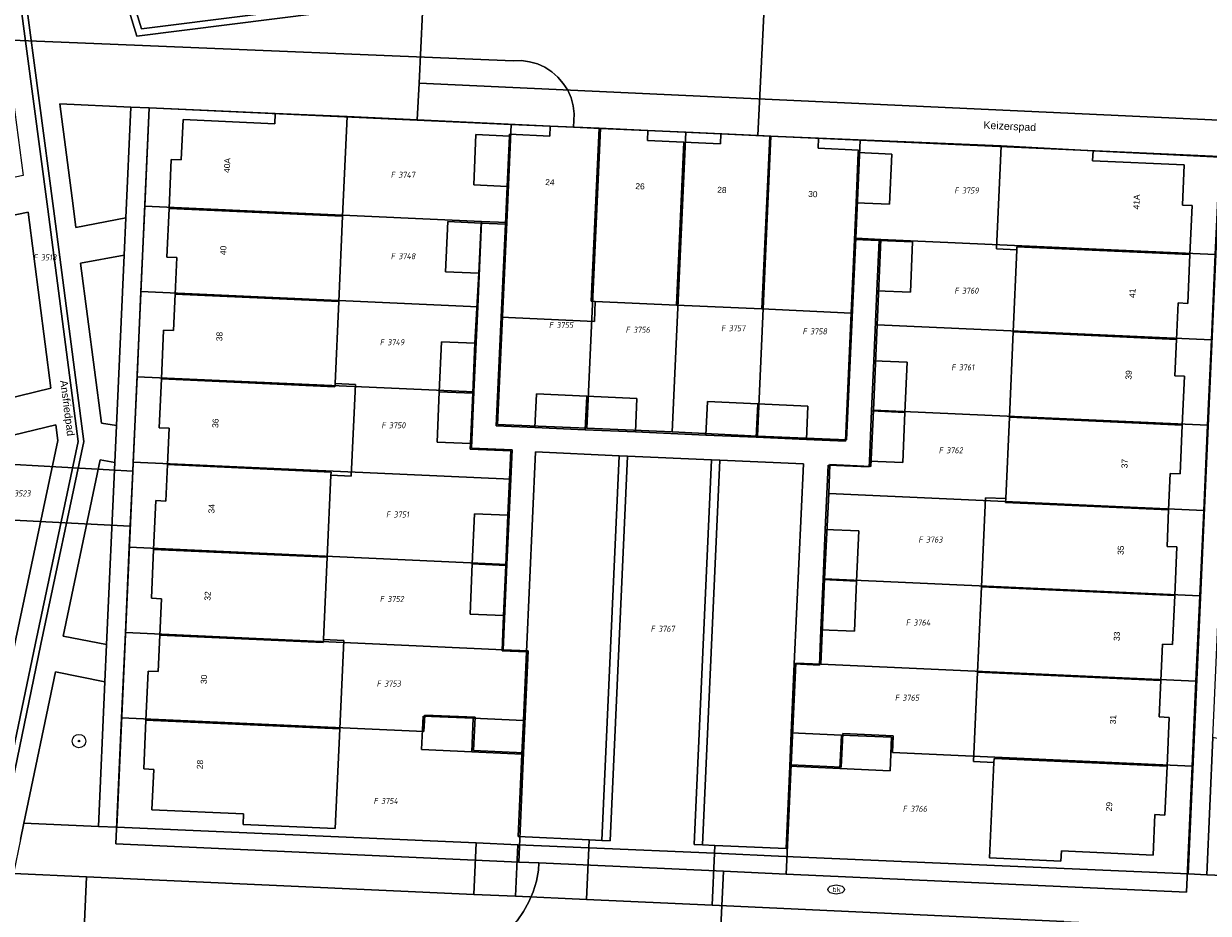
# Model space of a CAD drawing. Header units: metres. Extents: x 207466 to 209466, y 475780 to 477780.
# Tile 11 of 189: x 207749 to 207820, y 476286 to 476339. Entities that reach past the tile are written whole.
import ezdxf
from ezdxf.enums import TextEntityAlignment as Align

# ---------------------------------------------------------------- set-up
doc = ezdxf.new("R2010")
doc.units = ezdxf.units.M
doc.layers.get('0').update_dxf_attribs({"color": 253, "linetype": 'CONTINUOUS'})
for name, color, linetype, lineweight, true_color in [('B-RO-GR-BEPLANTING_CULTUUR_BODEMBEDEKKER-GV', 7, 'CONTINUOUS', 0, 0x6d8a47), ('B-RO-GR-BOOM-S', 7, 'CONTINUOUS', 0, 0x6d8a47), ('B-RO-KL-WATER_BRANDLEIDING_PUT-S', 7, 'CONTINUOUS', 0, 0x478c9a), ('B-RO-OG-BEBOUWING-GV', 7, 'CONTINUOUS', 0, 0xa50000)]:
    doc.layers.add(name, color=color, linetype=linetype, lineweight=lineweight, true_color=true_color)
for name, color, linetype, lineweight in [('B-RO-IE-TERREINAFSCHEIDING_KUNSTMATIG_MUUR-GV', 253, 'CONTINUOUS', 0), ('B-RO-OG-BEBOUWING-T18', 7, 'CONTINUOUS', 0), ('B-RO-OG-TERREIN_CULTUURSCHEIDING-GV', 253, 'CONTINUOUS', 0), ('B-RO-OG-TERREIN_ERF-GV', 253, 'CONTINUOUS', 0), ('B-RO-OG-TOPOGRAFIE-T18', 7, 'CONTINUOUS', 0), ('B-RO-VH-VERHARDING_BETONSTRAATSTEEN-GV', 253, 'CONTINUOUS', 0), ('B-RO-VH-VERHARDING_STRAATBAKSTEEN-GV', 253, 'CONTINUOUS', 0), ('B-RO-VH-VERHARDING_TEGEL-GV', 253, 'CONTINUOUS', 0), ('B-WE-KG-GRENS_PERCEEL-GV', 150, 'CONTINUOUS', 18), ('B-WE-KG-GRENS_PERCEEL-S', 150, 'CONTINUOUS', 25)]:
    doc.layers.add(name, color=color, linetype=linetype, lineweight=lineweight)
doc.styles.add('NLCS-ISO', font='NLCS-ISO.ttf')
doc.styles.add('NLCS-ISO-M200-T18', font='NLCS-ISO.ttf', dxfattribs={"height": 1.8})

# ---------------------------------------------------------------- blocks, each defined once
blk = doc.blocks.new('SKL-WATER_BRANDKRAAN_BRANDPUT-SO1')
at = {"color": 0, "linetype": 'ByBlock', "lineweight": -2}
blk.add_ellipse((0, 0), major_axis=(2.5, 0), ratio=0.54, dxfattribs=at)
at = {"color": 0, "linetype": 'ByBlock', "lineweight": -2, "insert": (0.1554, 0), "char_height": 1.5, "attachment_point": 5, "line_spacing_factor": 0.8, "style": 'NLCS-ISO'}
blk.add_mtext('{\\C0;bk}', dxfattribs=at)
blk = doc.blocks.new('SGR-BOOM_01-SO1')
at = {"linetype": 'Continuous'}
h = blk.add_hatch(color=0, dxfattribs=at)
edge = h.paths.add_edge_path()
edge.add_arc((0, 0), 0.25, 0, 360)
at = {"color": 0, "linetype": 'ByBlock', "lineweight": -2}
for radius in [2, 0.25]:
    blk.add_circle((0, 0), radius, dxfattribs=at)
blk = doc.blocks.new('SKG-PERCEELNUMMER-SO')
at = {"style": 'NLCS-ISO', "oblique": 10, "flags": 1}
blk.add_attdef('GEMEENTECODE', text='', height=1.8, dxfattribs=at).set_placement((0, 2.55), align=Align.MIDDLE_CENTER)
at = {"style": 'NLCS-ISO', "oblique": 10}
blk.add_attdef('SECTIE', text='', height=1.8, dxfattribs=at).set_placement((-0.5, 0), align=Align.MIDDLE_RIGHT)
blk.add_attdef('PERCEELNUMMER', text='', height=1.8, dxfattribs=at).set_placement((0.5, 0), align=Align.MIDDLE_LEFT)

msp = doc.modelspace()

# ---------------------------------------------------------------- linework, layer by layer
at = {"layer": 'B-RO-GR-BEPLANTING_CULTUUR_BODEMBEDEKKER-GV', "flags": 128}
for points in [[(207755.755, 476334.317), (207751.504, 476334.509), (207752.309, 476328.412), (207752.475, 476327.134), (207755.456, 476327.704), (207755.755, 476334.317)], [(207749.613, 476328.051), (207744.781, 476327.045), (207744.289, 476315.902), (207750.981, 476317.537), (207749.613, 476328.051)], [(207755.354, 476325.463), (207752.754, 476324.996), (207753.998, 476315.43), (207754.895, 476315.301), (207755.354, 476325.463)]]:
    msp.add_lwpolyline(points, dxfattribs=at)
at = {"layer": 'B-RO-IE-TERREINAFSCHEIDING_KUNSTMATIG_MUUR-GV', "flags": 128}
msp.add_lwpolyline([(207766.96, 476345.797), (207767.14, 476345.883), (207765.69, 476348.907), (207750.036, 476351.849), (207749.595, 476348.9), (207750.522, 476341.943), (207755.106, 476341.811), (207756.107, 476338.558), (207769.857, 476340.28), (207768.399, 476343.294), (207768.219, 476343.206), (207768.039, 476343.119), (207769.254, 476340.608), (207756.391, 476338.996), (207755.404, 476342.202), (207750.873, 476342.333), (207749.999, 476348.896), (207750.371, 476351.379), (207765.417, 476348.551), (207766.78, 476345.71), (207766.96, 476345.797)], dxfattribs=at)
at = {"layer": 'B-RO-OG-BEBOUWING-GV', "flags": 128}
for points in [[(207768.669, 476333.75), (207764.377, 476333.938), (207764.349, 476333.326), (207758.875, 476333.573), (207758.765, 476331.161), (207758.166, 476331.188), (207758.034, 476328.27), (207768.4, 476327.801), (207768.669, 476333.75)], [(207783.72, 476333.05), (207780.802, 476333.182), (207780.775, 476332.582), (207778.367, 476332.691), (207778.362, 476332.581), (207778.225, 476329.584), (207778.122, 476327.331), (207777.868, 476321.761), (207783.434, 476321.509), (207783.488, 476322.708), (207783.253, 476322.718), (207783.72, 476333.05)], [(207788.788, 476332.22), (207786.611, 476332.318), (207786.638, 476332.918), (207783.72, 476333.05), (207783.253, 476322.718), (207783.488, 476322.708), (207788.347, 476322.488), (207788.788, 476332.22)], [(207778.362, 476332.581), (207776.364, 476332.671), (207776.227, 476329.674), (207778.225, 476329.584), (207778.362, 476332.581)], [(207793.91, 476332.589), (207790.992, 476332.721), (207790.964, 476332.121), (207788.788, 476332.22), (207788.347, 476322.488), (207793.442, 476322.257), (207793.91, 476332.589)], [(207798.771, 476322.016), (207798.967, 476326.413), (207799.064, 476328.606), (207799.198, 476331.603), (207799.204, 476331.75), (207796.8, 476331.857), (207796.827, 476332.457), (207793.91, 476332.589), (207793.442, 476322.257), (207798.771, 476322.016)], [(207801.195, 476331.514), (207799.198, 476331.603), (207799.064, 476328.606), (207801.062, 476328.517), (207801.195, 476331.514)], [(207807.449, 476325.846), (207808.669, 476325.791), (207808.677, 476325.979), (207819.005, 476325.512), (207819.135, 476328.43), (207818.559, 476328.456), (207818.668, 476330.868), (207813.194, 476331.116), (207813.221, 476331.715), (207807.723, 476331.998), (207807.449, 476325.846)], [(207768.4, 476327.801), (207758.034, 476328.27), (207757.902, 476325.352), (207758.501, 476325.325), (207758.403, 476323.148), (207768.168, 476322.706), (207768.4, 476327.801)], [(207776.673, 476327.393), (207774.675, 476327.48), (207774.545, 476324.482), (207776.543, 476324.396), (207776.673, 476327.393)], [(207802.439, 476326.262), (207800.442, 476326.349), (207800.312, 476323.351), (207802.31, 476323.265), (207802.439, 476326.262)], [(207808.449, 476320.884), (207818.196, 476320.443), (207818.295, 476322.62), (207818.875, 476322.594), (207819.005, 476325.512), (207808.677, 476325.979), (207808.669, 476325.791), (207808.449, 476320.884)], [(207768.168, 476322.706), (207758.403, 476323.148), (207758.304, 476320.971), (207757.705, 476320.998), (207757.573, 476318.08), (207767.937, 476317.611), (207767.946, 476317.799), (207768.168, 476322.706)], [(207818.681, 476318.24), (207818.098, 476318.266), (207818.196, 476320.443), (207808.449, 476320.884), (207808.222, 476315.789), (207818.551, 476315.322), (207818.681, 476318.24)], [(207776.299, 476320.218), (207774.301, 476320.304), (207774.172, 476317.307), (207776.17, 476317.221), (207776.299, 476320.218)], [(207802.116, 476319.076), (207800.119, 476319.162), (207799.989, 476316.165), (207801.987, 476316.079), (207802.116, 476319.076)], [(207769.165, 476317.744), (207767.946, 476317.799), (207767.937, 476317.611), (207757.573, 476318.08), (207757.441, 476315.162), (207758.04, 476315.135), (207757.942, 476312.958), (207767.707, 476312.517), (207767.698, 476312.329), (207768.917, 476312.274), (207769.165, 476317.744)], [(207776.17, 476317.221), (207774.172, 476317.307), (207774.042, 476314.309), (207776.04, 476314.223), (207776.17, 476317.221)], [(207782.976, 476317.045), (207779.978, 476317.18), (207779.888, 476315.183), (207782.885, 476315.048), (207782.976, 476317.045)], [(207785.973, 476316.91), (207782.976, 476317.045), (207782.885, 476315.048), (207785.883, 476314.912), (207785.973, 476316.91)], [(207793.189, 476316.591), (207790.192, 476316.726), (207790.102, 476314.729), (207793.099, 476314.594), (207793.189, 476316.591)], [(207796.186, 476316.456), (207793.189, 476316.591), (207793.099, 476314.594), (207796.096, 476314.458), (207796.186, 476316.456)], [(207801.987, 476316.079), (207799.989, 476316.165), (207799.859, 476313.168), (207801.857, 476313.081), (207801.987, 476316.079)], [(207818.551, 476315.322), (207808.222, 476315.789), (207808.005, 476310.93), (207807.994, 476310.694), (207817.735, 476310.253), (207817.834, 476312.43), (207818.421, 476312.404), (207818.551, 476315.322)], [(207767.698, 476312.329), (207767.707, 476312.517), (207757.942, 476312.958), (207757.843, 476310.781), (207757.244, 476310.809), (207757.112, 476307.891), (207767.476, 476307.422), (207767.698, 476312.329)], [(207817.735, 476310.253), (207807.994, 476310.694), (207808.005, 476310.93), (207806.788, 476310.985), (207806.551, 476305.654), (207818.097, 476305.132), (207818.227, 476308.05), (207817.637, 476308.077), (207817.735, 476310.253)], [(207778.271, 476309.937), (207776.273, 476310.024), (207776.143, 476307.026), (207778.141, 476306.94), (207778.271, 476309.937)], [(207799.221, 476308.999), (207797.223, 476309.085), (207797.094, 476306.088), (207799.091, 476306.001), (207799.221, 476308.999)], [(207767.476, 476307.422), (207757.112, 476307.891), (207756.98, 476304.973), (207757.579, 476304.946), (207757.481, 476302.769), (207767.246, 476302.327), (207767.254, 476302.515), (207767.476, 476307.422)], [(207778.141, 476306.94), (207776.143, 476307.026), (207776.014, 476304.029), (207778.011, 476303.943), (207778.141, 476306.94)], [(207799.091, 476306.001), (207797.094, 476306.088), (207796.964, 476303.09), (207798.962, 476303.004), (207799.091, 476306.001)], [(207818.097, 476305.132), (207806.551, 476305.654), (207806.324, 476300.559), (207817.275, 476300.064), (207817.373, 476302.241), (207817.967, 476302.214), (207818.097, 476305.132)], [(207768.473, 476302.46), (207767.254, 476302.515), (207767.246, 476302.327), (207757.481, 476302.769), (207757.383, 476300.592), (207756.783, 476300.619), (207756.651, 476297.701), (207768.229, 476297.177), (207768.473, 476302.46)], [(207817.773, 476297.86), (207817.176, 476297.887), (207817.275, 476300.064), (207806.324, 476300.559), (207806.087, 476295.228), (207807.301, 476295.173), (207807.312, 476295.409), (207817.642, 476294.942), (207817.773, 476297.86)], [(207768.229, 476297.177), (207756.651, 476297.701), (207756.519, 476294.783), (207757.119, 476294.756), (207757.009, 476292.343), (207762.484, 476292.096), (207762.455, 476291.467), (207767.954, 476291.228), (207768.229, 476297.177)], [(207776.203, 476297.805), (207773.206, 476297.94), (207773.116, 476295.943), (207776.113, 476295.808), (207776.203, 476297.805)], [(207779.2, 476297.67), (207776.203, 476297.805), (207776.113, 476295.808), (207779.11, 476295.672), (207779.2, 476297.67)], [(207798.19, 476296.807), (207795.193, 476296.942), (207795.103, 476294.944), (207798.1, 476294.809), (207798.19, 476296.807)], [(207801.187, 476296.671), (207798.19, 476296.807), (207798.1, 476294.809), (207801.097, 476294.674), (207801.187, 476296.671)], [(207816.912, 476292.051), (207817.511, 476292.024), (207817.642, 476294.942), (207807.312, 476295.409), (207807.301, 476295.173), (207807.044, 476289.479), (207811.301, 476289.275), (207811.329, 476289.886), (207816.803, 476289.638), (207816.912, 476292.051)]]:
    msp.add_lwpolyline(points, dxfattribs=at)
at = {"layer": 'B-RO-OG-TERREIN_CULTUURSCHEIDING-GV', "flags": 128}
for points in [[(207766.96, 476345.797), (207766.78, 476345.71), (207765.417, 476348.551), (207750.371, 476351.379), (207749.999, 476348.896), (207750.873, 476342.333), (207755.404, 476342.202), (207756.391, 476338.996), (207769.254, 476340.608), (207768.039, 476343.119), (207768.219, 476343.206), (207766.96, 476345.797)], [(207821.327, 476342.054), (207773.367, 476344.219), (207772.963, 476335.751), (207822.911, 476333.43), (207822.077, 476337.998), (207821.327, 476342.054)], [(207751.266, 476315.345), (207744.189, 476313.619), (207743.697, 476302.464), (207748.634, 476301.349), (207748.884, 476302.546), (207751.39, 476314.394), (207751.266, 476315.345)], [(207754.794, 476313.086), (207753.927, 476313.246), (207751.701, 476302.722), (207754.303, 476302.221), (207754.794, 476313.086)], [(207754.202, 476299.987), (207751.253, 476300.583), (207749.367, 476291.535), (207753.811, 476291.342), (207754.202, 476299.987)], [(207823.506, 476295.956), (207820.371, 476296.668), (207820.005, 476288.464), (207821.906, 476288.381), (207823.506, 476295.956)]]:
    msp.add_lwpolyline(points, dxfattribs=at)
at = {"layer": 'B-RO-OG-TERREIN_ERF-GV', "flags": 128}
for points in [[(207757.942, 476312.958), (207758.04, 476315.135), (207757.441, 476315.162), (207757.573, 476318.08), (207757.705, 476320.998), (207758.304, 476320.971), (207758.403, 476323.148), (207758.501, 476325.325), (207757.902, 476325.352), (207758.034, 476328.27), (207758.166, 476331.188), (207758.765, 476331.161), (207758.875, 476333.573), (207764.349, 476333.326), (207764.377, 476333.938), (207756.854, 476334.267), (207754.91, 476291.294), (207776.368, 476290.361), (207778.866, 476290.253), (207783.112, 476290.068), (207783.133, 476290.549), (207778.888, 476290.739), (207779.11, 476295.672), (207776.113, 476295.808), (207773.116, 476295.943), (207773.206, 476297.94), (207776.203, 476297.805), (207779.2, 476297.67), (207779.386, 476301.778), (207777.921, 476301.844), (207778.011, 476303.943), (207776.014, 476304.029), (207776.143, 476307.026), (207776.273, 476310.024), (207778.271, 476309.937), (207778.437, 476313.782), (207776.025, 476313.89), (207776.04, 476314.223), (207774.042, 476314.309), (207774.172, 476317.307), (207774.301, 476320.304), (207776.299, 476320.218), (207776.543, 476324.396), (207774.545, 476324.482), (207774.675, 476327.48), (207776.673, 476327.393), (207778.122, 476327.331), (207778.225, 476329.584), (207776.227, 476329.674), (207776.364, 476332.671), (207778.362, 476332.581), (207778.367, 476332.691), (207780.775, 476332.582), (207780.802, 476333.182), (207772.858, 476333.554), (207768.669, 476333.75), (207768.4, 476327.801), (207768.168, 476322.706), (207767.946, 476317.799), (207769.165, 476317.744), (207768.917, 476312.274), (207767.698, 476312.329), (207767.476, 476307.422), (207767.254, 476302.515), (207768.473, 476302.46), (207768.229, 476297.177), (207767.954, 476291.228), (207762.455, 476291.467), (207762.484, 476292.096), (207757.009, 476292.343), (207757.119, 476294.756), (207756.519, 476294.783), (207756.651, 476297.701), (207756.783, 476300.619), (207757.383, 476300.592), (207757.481, 476302.769), (207757.579, 476304.946), (207756.98, 476304.973), (207757.112, 476307.891), (207757.244, 476310.809), (207757.843, 476310.781), (207757.942, 476312.958)], [(207790.992, 476332.721), (207786.638, 476332.918), (207786.611, 476332.318), (207788.788, 476332.22), (207790.964, 476332.121), (207790.992, 476332.721)], [(207818.906, 476288.511), (207820.816, 476331.326), (207813.221, 476331.715), (207813.194, 476331.116), (207818.668, 476330.868), (207818.559, 476328.456), (207819.135, 476328.43), (207819.005, 476325.512), (207818.875, 476322.594), (207818.295, 476322.62), (207818.196, 476320.443), (207818.098, 476318.266), (207818.681, 476318.24), (207818.551, 476315.322), (207818.421, 476312.404), (207817.834, 476312.43), (207817.735, 476310.253), (207817.637, 476308.077), (207818.227, 476308.05), (207818.097, 476305.132), (207817.967, 476302.214), (207817.373, 476302.241), (207817.275, 476300.064), (207817.176, 476297.887), (207817.773, 476297.86), (207817.642, 476294.942), (207817.511, 476292.024), (207816.912, 476292.051), (207816.803, 476289.638), (207811.329, 476289.886), (207811.301, 476289.275), (207807.044, 476289.479), (207807.301, 476295.173), (207806.087, 476295.228), (207806.324, 476300.559), (207806.551, 476305.654), (207806.788, 476310.985), (207808.005, 476310.93), (207808.222, 476315.789), (207808.449, 476320.884), (207808.669, 476325.791), (207807.449, 476325.846), (207807.723, 476331.998), (207796.827, 476332.457), (207796.8, 476331.857), (207799.204, 476331.75), (207799.198, 476331.603), (207801.195, 476331.514), (207801.062, 476328.517), (207799.064, 476328.606), (207798.967, 476326.413), (207800.442, 476326.349), (207802.439, 476326.262), (207802.31, 476323.265), (207800.312, 476323.351), (207800.119, 476319.162), (207802.116, 476319.076), (207801.987, 476316.079), (207801.857, 476313.081), (207799.859, 476313.168), (207799.844, 476312.824), (207797.39, 476312.934), (207797.223, 476309.085), (207799.221, 476308.999), (207799.091, 476306.001), (207798.962, 476303.004), (207796.964, 476303.09), (207796.873, 476300.987), (207795.378, 476301.054), (207795.193, 476296.942), (207798.19, 476296.807), (207801.187, 476296.671), (207801.097, 476294.674), (207798.1, 476294.809), (207795.103, 476294.944), (207794.881, 476290.023), (207790.635, 476290.213), (207790.614, 476289.742), (207794.86, 476289.557), (207818.906, 476288.511)], [(207798.771, 476322.016), (207793.442, 476322.257), (207788.347, 476322.488), (207783.488, 476322.708), (207783.434, 476321.509), (207777.868, 476321.761), (207777.572, 476315.287), (207779.888, 476315.183), (207779.978, 476317.18), (207782.976, 476317.045), (207785.973, 476316.91), (207785.883, 476314.912), (207790.102, 476314.729), (207790.192, 476316.726), (207793.189, 476316.591), (207796.186, 476316.456), (207796.096, 476314.458), (207798.43, 476314.353), (207798.771, 476322.016)]]:
    msp.add_lwpolyline(points, dxfattribs=at)
at = {"layer": 'B-RO-VH-VERHARDING_BETONSTRAATSTEEN-GV', "flags": 128}
for points in [[(207799.989, 476316.165), (207800.119, 476319.162), (207800.312, 476323.351), (207800.442, 476326.349), (207798.967, 476326.413), (207798.771, 476322.016), (207798.43, 476314.353), (207796.096, 476314.458), (207793.099, 476314.594), (207790.102, 476314.729), (207785.883, 476314.912), (207782.885, 476315.048), (207779.888, 476315.183), (207777.572, 476315.287), (207777.868, 476321.761), (207778.122, 476327.331), (207776.673, 476327.393), (207776.543, 476324.396), (207776.299, 476320.218), (207776.17, 476317.221), (207776.04, 476314.223), (207776.025, 476313.89), (207778.437, 476313.782), (207778.271, 476309.937), (207778.141, 476306.94), (207778.011, 476303.943), (207777.921, 476301.844), (207779.386, 476301.778), (207779.924, 476313.715), (207784.919, 476313.492), (207785.419, 476313.469), (207790.423, 476313.246), (207790.922, 476313.223), (207795.917, 476313), (207795.378, 476301.054), (207796.873, 476300.987), (207796.964, 476303.09), (207797.094, 476306.088), (207797.223, 476309.085), (207797.39, 476312.934), (207799.844, 476312.824), (207799.859, 476313.168), (207799.989, 476316.165)], [(207784.919, 476313.492), (207779.924, 476313.715), (207779.386, 476301.778), (207779.2, 476297.67), (207779.11, 476295.672), (207778.888, 476290.739), (207783.133, 476290.549), (207783.883, 476290.515), (207784.919, 476313.492)], [(207790.423, 476313.246), (207785.419, 476313.469), (207784.382, 476290.493), (207783.883, 476290.515), (207783.133, 476290.549), (207783.112, 476290.068), (207790.614, 476289.742), (207790.635, 476290.213), (207789.886, 476290.247), (207789.386, 476290.269), (207790.423, 476313.246)], [(207785.419, 476313.469), (207784.919, 476313.492), (207783.883, 476290.515), (207784.382, 476290.493), (207785.419, 476313.469)], [(207790.922, 476313.223), (207790.423, 476313.246), (207789.386, 476290.269), (207789.886, 476290.247), (207790.922, 476313.223)], [(207795.917, 476313), (207790.922, 476313.223), (207789.886, 476290.247), (207790.635, 476290.213), (207794.881, 476290.023), (207795.103, 476294.944), (207795.193, 476296.942), (207795.378, 476301.054), (207795.917, 476313)], [(207811.484, 476285.677), (207790.472, 476286.636), (207782.971, 476286.979), (207778.725, 476287.172), (207776.228, 476287.286), (207753.1, 476288.342), (207752.836, 476282.548), (207811.22, 476279.883), (207811.484, 476285.677)]]:
    msp.add_lwpolyline(points, dxfattribs=at)
at = {"layer": 'B-RO-VH-VERHARDING_STRAATBAKSTEEN-GV', "flags": 128}
for points in [[(207755.46, 476390.826), (207754.998, 476390.847), (207749.696, 476385.578), (207749.367, 476378.864), (207750.824, 476367.452), (207748.05, 476348.912), (207749.086, 476341.131), (207750.792, 476328.213), (207752.596, 476314.346), (207750.048, 476302.302), (207747.195, 476288.612), (207747.539, 476288.596), (207750.381, 476302.232), (207752.941, 476314.333), (207751.129, 476328.257), (207749.423, 476341.176), (207748.393, 476348.909), (207751.168, 476367.449), (207749.708, 476378.877), (207750.03, 476385.43), (207755.46, 476390.826)], [(207767.14, 476345.883), (207766.96, 476345.797), (207768.219, 476343.206), (207768.399, 476343.294), (207769.857, 476340.28), (207756.107, 476338.558), (207755.106, 476341.811), (207750.522, 476341.943), (207749.595, 476348.9), (207750.036, 476351.849), (207765.69, 476348.907), (207767.14, 476345.883)], [(207749.167, 476290.574), (207749.367, 476291.535), (207751.253, 476300.583), (207754.202, 476299.987), (207754.303, 476302.221), (207751.701, 476302.722), (207753.927, 476313.246), (207754.794, 476313.086), (207754.895, 476315.301), (207753.998, 476315.43), (207752.754, 476324.996), (207755.354, 476325.463), (207755.456, 476327.704), (207752.475, 476327.134), (207752.309, 476328.412), (207751.504, 476334.509), (207755.755, 476334.317), (207756.854, 476334.267), (207764.377, 476333.938), (207768.669, 476333.75), (207772.858, 476333.554), (207772.963, 476335.751), (207773.367, 476344.219)], [(207747.906, 476340.975), (207748.432, 476336.993), (207748.725, 476334.777), (207749.324, 476330.239), (207744.881, 476329.321), (207744.781, 476327.045), (207749.613, 476328.051), (207750.981, 476317.537), (207744.289, 476315.902), (207744.189, 476313.619), (207751.266, 476315.345), (207751.39, 476314.394), (207748.884, 476302.546), (207748.634, 476301.349), (207743.697, 476302.464), (207743.598, 476300.22), (207748.185, 476299.195), (207746.414, 476290.699), (207745.969, 476288.667), (207747.195, 476288.612), (207750.048, 476302.302), (207752.596, 476314.346), (207750.792, 476328.213), (207749.086, 476341.131)], [(207749.423, 476341.176), (207751.129, 476328.257), (207752.941, 476314.333), (207750.381, 476302.232), (207747.539, 476288.596)], [(207753.1, 476288.342), (207748.743, 476288.541), (207747.424, 476282.595), (207752.827, 476282.348), (207752.836, 476282.548), (207753.1, 476288.342)]]:
    msp.add_lwpolyline(points, dxfattribs=at)
at = {"layer": 'B-RO-VH-VERHARDING_TEGEL-GV', "flags": 128}
for points in [[(207822.911, 476333.43), (207772.963, 476335.751), (207772.858, 476333.554), (207780.802, 476333.182), (207783.72, 476333.05), (207786.638, 476332.918), (207790.992, 476332.721), (207793.91, 476332.589), (207796.827, 476332.457), (207807.723, 476331.998), (207813.221, 476331.715), (207820.816, 476331.326), (207821.915, 476331.277), (207823.318, 476331.197), (207822.911, 476333.43)], [(207756.854, 476334.267), (207755.755, 476334.317), (207755.456, 476327.704), (207755.354, 476325.463), (207754.895, 476315.301), (207754.794, 476313.086), (207754.303, 476302.221), (207754.202, 476299.987), (207753.811, 476291.342), (207754.91, 476291.294), (207756.854, 476334.267)], [(207821.037, 476311.596), (207821.133, 476313.758), (207821.915, 476331.277), (207820.816, 476331.326), (207818.906, 476288.511), (207820.005, 476288.464), (207820.371, 476296.668), (207820.469, 476298.867), (207821.037, 476311.596)], [(207776.368, 476290.361), (207754.91, 476291.294), (207753.811, 476291.342), (207749.367, 476291.535), (207749.167, 476290.574), (207748.743, 476288.541), (207753.1, 476288.342), (207776.228, 476287.286), (207776.368, 476290.361)], [(207778.866, 476290.253), (207776.368, 476290.361), (207776.228, 476287.286), (207778.725, 476287.172), (207778.866, 476290.253)], [(207783.112, 476290.068), (207778.866, 476290.253), (207778.725, 476287.172), (207782.971, 476286.979), (207783.112, 476290.068)], [(207790.614, 476289.742), (207783.112, 476290.068), (207782.971, 476286.979), (207790.472, 476286.636), (207790.614, 476289.742)], [(207821.906, 476288.381), (207820.005, 476288.464), (207818.906, 476288.511), (207794.86, 476289.557), (207790.614, 476289.742), (207790.472, 476286.636), (207811.484, 476285.677), (207821.241, 476285.232), (207821.906, 476288.381)]]:
    msp.add_lwpolyline(points, dxfattribs=at)
at = {"layer": 'B-WE-KG-GRENS_PERCEEL-GV'}
for points in [[(207728.599, 476339.133), (207754.516, 476338.072), (207778.586, 476337.086), (207779.076, 476337.094), (207779.562, 476337.03), (207780.033, 476336.896), (207780.48, 476336.694), (207780.893, 476336.43), (207781.263, 476336.108), (207781.581, 476335.736), (207781.843, 476335.321), (207782.04, 476334.873), (207782.171, 476334.4), (207782.231, 476333.914), (207782.192, 476333.118), (207783.797, 476333.045), (207788.891, 476332.815), (207793.194, 476332.62), (207793.841, 476345.495)], [(207793.841, 476345.495), (207793.194, 476332.62), (207793.982, 476332.584), (207799.313, 476332.343), (207820.782, 476331.373)], [(207743.135, 476313.277), (207755.866, 476312.576), (207755.89, 476313.109), (207756.121, 476318.214), (207756.352, 476323.309), (207756.582, 476328.393), (207756.848, 476334.265), (207778.463, 476333.287), (207782.192, 476333.118), (207782.231, 476333.914), (207782.171, 476334.4), (207782.04, 476334.873), (207781.843, 476335.321), (207781.581, 476335.736), (207781.263, 476336.108), (207780.893, 476336.43), (207780.48, 476336.694), (207780.033, 476336.896), (207779.562, 476337.03), (207779.076, 476337.094), (207778.586, 476337.086), (207754.516, 476338.072), (207728.599, 476339.133)], [(207820.286, 476320.413), (207820.056, 476315.317), (207819.826, 476310.228), (207819.595, 476305.13), (207819.364, 476300.029), (207819.134, 476294.937), (207818.794, 476287.415), (207794.894, 476288.495), (207791.138, 476288.665), (207790.993, 476285.352), (207791.107, 476284.861), (207791.292, 476284.391), (207791.544, 476283.954), (207791.856, 476283.558), (207792.223, 476283.212), (207792.637, 476282.924), (207793.088, 476282.699), (207793.568, 476282.542), (207794.065, 476282.457), (207794.569, 476282.445), (207804.546, 476282.133), (207850.845, 476280.133)], [(207725.5, 476285.664), (207750.485, 476284.336), (207774.947, 476283.359), (207775.591, 476283.512), (207776.215, 476283.731), (207776.814, 476284.014), (207777.379, 476284.358), (207777.906, 476284.759), (207778.389, 476285.212), (207778.822, 476285.712), (207779.2, 476286.255), (207779.52, 476286.835), (207779.778, 476287.444), (207779.971, 476288.077), (207780.098, 476288.727), (207780.119, 476289.164), (207778.916, 476289.218), (207754.859, 476290.307), (207755.199, 476297.825), (207755.43, 476302.924), (207755.66, 476308.028), (207755.717, 476309.281), (207752.979, 476309.422), (207742.984, 476309.939)], [(207790.993, 476285.352), (207791.138, 476288.665), (207780.119, 476289.164), (207780.098, 476288.727), (207779.971, 476288.077), (207779.778, 476287.444), (207779.52, 476286.835), (207779.2, 476286.255), (207778.822, 476285.712)]]:
    msp.add_lwpolyline(points, dxfattribs=at)
for points in [[(207778.463, 476333.287), (207756.848, 476334.265), (207756.582, 476328.393), (207776.698, 476327.493), (207778.205, 476327.417)], [(207782.982, 476315.144), (207783.797, 476333.045), (207782.192, 476333.118), (207778.463, 476333.287), (207778.205, 476327.417), (207777.659, 476315.366)], [(207783.797, 476333.045), (207782.982, 476315.144), (207788.085, 476314.912), (207788.891, 476332.815)], [(207788.085, 476314.912), (207793.173, 476314.663), (207793.982, 476332.584), (207793.194, 476332.62), (207788.891, 476332.815)], [(207799.051, 476326.479), (207799.313, 476332.343), (207793.982, 476332.584), (207793.173, 476314.663), (207798.503, 476314.436)], [(207799.051, 476326.479), (207800.549, 476326.413), (207820.516, 476325.506), (207820.782, 476331.373), (207799.313, 476332.343)], [(207776.472, 476322.395), (207776.698, 476327.493), (207756.582, 476328.393), (207756.352, 476323.309)], [(207779.479, 476301.837), (207779.2, 476295.745), (207778.916, 476289.218), (207780.119, 476289.164), (207791.138, 476288.665), (207794.894, 476288.495), (207795.185, 476295.018), (207795.472, 476301.106), (207796.967, 476301.044), (207797.189, 476306.141), (207797.43, 476311.239), (207797.506, 476312.972), (207799.945, 476312.854), (207800.107, 476316.21), (207800.33, 476321.314), (207800.549, 476326.413), (207799.051, 476326.479), (207798.503, 476314.436), (207793.173, 476314.663), (207788.085, 476314.912), (207782.982, 476315.144), (207777.659, 476315.366), (207778.205, 476327.417), (207776.698, 476327.493), (207776.472, 476322.395), (207776.229, 476317.302), (207776.097, 476313.942), (207778.527, 476313.834), (207778.448, 476312.094), (207778.217, 476307.001), (207777.98, 476301.9)], [(207820.286, 476320.413), (207820.516, 476325.506), (207800.549, 476326.413), (207800.33, 476321.314)], [(207756.121, 476318.214), (207776.229, 476317.302), (207776.472, 476322.395), (207756.352, 476323.309)], [(207800.107, 476316.21), (207820.056, 476315.317), (207820.286, 476320.413), (207800.33, 476321.314)], [(207755.89, 476313.109), (207778.448, 476312.094), (207778.527, 476313.834), (207776.097, 476313.942), (207776.229, 476317.302), (207756.121, 476318.214)], [(207797.506, 476312.972), (207797.43, 476311.239), (207819.826, 476310.228), (207820.056, 476315.317), (207800.107, 476316.21), (207799.945, 476312.854)], [(207742.984, 476309.939), (207752.979, 476309.422), (207755.717, 476309.281), (207755.866, 476312.576), (207743.135, 476313.277)], [(207755.866, 476312.576), (207755.717, 476309.281), (207755.66, 476308.028), (207778.217, 476307.001), (207778.448, 476312.094), (207755.89, 476313.109)], [(207797.43, 476311.239), (207797.189, 476306.141), (207819.595, 476305.13), (207819.826, 476310.228)], [(207777.98, 476301.9), (207778.217, 476307.001), (207755.66, 476308.028), (207755.43, 476302.924)], [(207819.595, 476305.13), (207797.189, 476306.141), (207796.967, 476301.044), (207819.364, 476300.029)], [(207776.209, 476295.881), (207779.2, 476295.745), (207779.479, 476301.837), (207777.98, 476301.9), (207755.43, 476302.924), (207755.199, 476297.825), (207773.258, 476297.021), (207773.314, 476298.003), (207776.307, 476297.873)], [(207796.967, 476301.044), (207795.472, 476301.106), (207795.185, 476295.018), (207798.181, 476294.886), (207798.275, 476296.898), (207801.282, 476296.757), (207801.235, 476295.757), (207819.134, 476294.937), (207819.364, 476300.029)], [(207773.314, 476298.003), (207773.258, 476297.021), (207755.199, 476297.825), (207754.859, 476290.307), (207778.916, 476289.218), (207779.2, 476295.745), (207776.209, 476295.881), (207776.307, 476297.873)], [(207801.235, 476295.757), (207801.282, 476296.757), (207798.275, 476296.898), (207798.181, 476294.886), (207795.185, 476295.018), (207794.894, 476288.495), (207818.794, 476287.415), (207819.134, 476294.937)]]:
    msp.add_lwpolyline(points, close=True, dxfattribs=at)

# ---------------------------------------------------------------- block references
at = {"layer": 'B-RO-GR-BOOM-S', "xscale": 0.2, "yscale": 0.2, "zscale": 0.2}
msp.add_blockref('SGR-BOOM_01-SO1', (207752.654, 476296.446), dxfattribs=at)
at = {"layer": 'B-RO-KL-WATER_BRANDLEIDING_PUT-S', "xscale": 0.2, "yscale": 0.2, "zscale": 0.2}
msp.add_blockref('SKL-WATER_BRANDKRAAN_BRANDPUT-SO1', (207797.873, 476287.579), dxfattribs=at)
at = {"layer": 'B-WE-KG-GRENS_PERCEEL-S', "xscale": 0.2, "yscale": 0.2, "zscale": 0.2}
for p, values in [((207771.627, 476330.271), {'PERCEELNUMMER': '3747', 'SECTIE': 'F'}), ((207805.289, 476329.336), {'PERCEELNUMMER': '3759', 'SECTIE': 'F'}), ((207750.272, 476325.336), {'PERCEELNUMMER': '3518', 'SECTIE': 'F'}), ((207771.627, 476325.408), {'PERCEELNUMMER': '3748', 'SECTIE': 'F'}), ((207805.289, 476323.351), {'PERCEELNUMMER': '3760', 'SECTIE': 'F'}), ((207781.071, 476321.294), {'PERCEELNUMMER': '3755', 'SECTIE': 'F'}), ((207785.653, 476321.013), {'PERCEELNUMMER': '3756', 'SECTIE': 'F'}), ((207791.357, 476321.107), {'PERCEELNUMMER': '3757', 'SECTIE': 'F'}), ((207796.219, 476320.92), {'PERCEELNUMMER': '3758', 'SECTIE': 'F'}), ((207770.972, 476320.265), {'PERCEELNUMMER': '3749', 'SECTIE': 'F'}), ((207805.102, 476318.769), {'PERCEELNUMMER': '3761', 'SECTIE': 'F'}), ((207771.066, 476315.31), {'PERCEELNUMMER': '3750', 'SECTIE': 'F'}), ((207804.354, 476313.813), {'PERCEELNUMMER': '3762', 'SECTIE': 'F'}), ((207748.677, 476311.24), {'PERCEELNUMMER': '3523', 'SECTIE': 'F'}), ((207771.346, 476309.98), {'PERCEELNUMMER': '3751', 'SECTIE': 'F'}), ((207803.139, 476308.483), {'PERCEELNUMMER': '3763', 'SECTIE': 'F'}), ((207770.972, 476304.93), {'PERCEELNUMMER': '3752', 'SECTIE': 'F'}), ((207787.149, 476303.154), {'PERCEELNUMMER': '3767', 'SECTIE': 'F'}), ((207802.391, 476303.528), {'PERCEELNUMMER': '3764', 'SECTIE': 'F'}), ((207770.785, 476299.881), {'PERCEELNUMMER': '3753', 'SECTIE': 'F'}), ((207801.736, 476299.039), {'PERCEELNUMMER': '3765', 'SECTIE': 'F'}), ((207770.598, 476292.868), {'PERCEELNUMMER': '3754', 'SECTIE': 'F'}), ((207802.204, 476292.4), {'PERCEELNUMMER': '3766', 'SECTIE': 'F'})]:
    msp.add_blockref('SKG-PERCEELNUMMER-SO', p, dxfattribs=at).add_auto_attribs(values)

# ---------------------------------------------------------------- texts
at = {"layer": 'B-RO-OG-BEBOUWING-T18', "char_height": 0.36, "attachment_point": 5, "line_spacing_factor": 0.8, "style": 'NLCS-ISO-M200-T18'}
for s, insert, rotation in [('{\\fArial|b0|i0|c0|p34;\\C256;40A}', (207761.503, 476330.833), 87.4), ('{\\fArial|b0|i0|c0|p34;\\C256;24}', (207780.779, 476329.829), 357.4), ('{\\fArial|b0|i0|c0|p34;\\C256;26}', (207786.163, 476329.586), 357.4), ('{\\fArial|b0|i0|c0|p34;\\C256;28}', (207791.052, 476329.365), 357.4), ('{\\fArial|b0|i0|c0|p34;\\C256;30}', (207796.484, 476329.119), 357.4), ('{\\fArial|b0|i0|c0|p34;\\C256;41A}', (207815.815, 476328.655), 87.4), ('{\\fArial|b0|i0|c0|p34;\\C256;40}', (207761.274, 476325.757), 87.4), ('{\\fArial|b0|i0|c0|p34;\\C256;41}', (207815.568, 476323.197), 87.4), ('{\\fArial|b0|i0|c0|p34;\\C256;38}', (207761.041, 476320.613), 87.4), ('{\\fArial|b0|i0|c0|p34;\\C256;39}', (207815.347, 476318.316), 87.4), ('{\\fArial|b0|i0|c0|p34;\\C256;36}', (207760.807, 476315.433), 87.4), ('{\\fArial|b0|i0|c0|p34;\\C256;37}', (207815.108, 476313.021), 87.4), ('{\\fArial|b0|i0|c0|p34;\\C256;34}', (207760.575, 476310.322), 87.4), ('{\\fArial|b0|i0|c0|p34;\\C256;35}', (207814.874, 476307.845), 87.4), ('{\\fArial|b0|i0|c0|p34;\\C256;32}', (207760.34, 476305.113), 87.4), ('{\\fArial|b0|i0|c0|p34;\\C256;33}', (207814.641, 476302.704), 87.4), ('{\\fArial|b0|i0|c0|p34;\\C256;30}', (207760.115, 476300.135), 87.4), ('{\\fArial|b0|i0|c0|p34;\\C256;31}', (207814.416, 476297.729), 87.4), ('{\\fArial|b0|i0|c0|p34;\\C256;28}', (207759.884, 476295.045), 87.4), ('{\\fArial|b0|i0|c0|p34;\\C256;29}', (207814.181, 476292.528), 87.4)]:
    msp.add_mtext(s, dxfattribs=dict(at, insert=insert, rotation=rotation))
at = {"layer": 'B-RO-OG-TOPOGRAFIE-T18', "char_height": 0.45, "attachment_point": 5, "line_spacing_factor": 0.8, "style": 'NLCS-ISO-M200-T18'}
for s, insert, rotation in [('{\\fArial|b0|i0|c0|p34;\\C256;Keizerspad}', (207808.242, 476333.111), 357.3), ('{\\fArial|b0|i0|c0|p34;\\C256;Ansfriedpad}', (207751.894, 476316.33), 277.4)]:
    msp.add_mtext(s, dxfattribs=dict(at, insert=insert, rotation=rotation))

doc.saveas('drawing.dxf')
